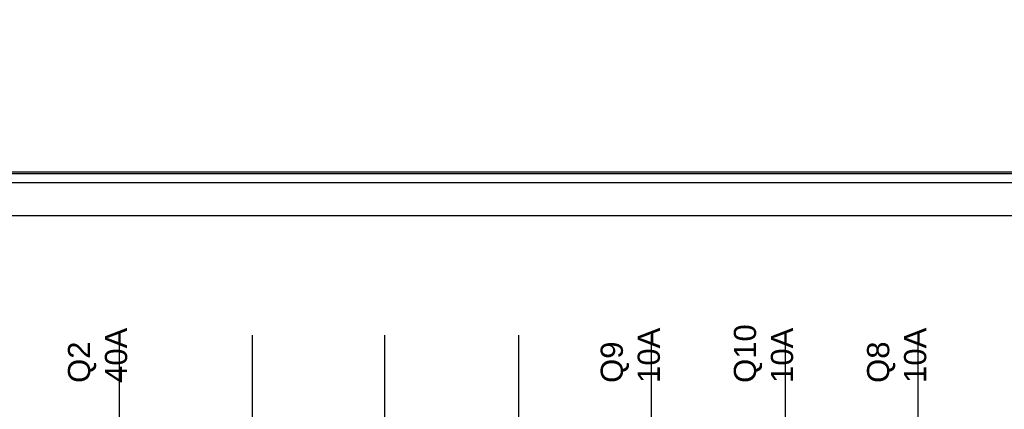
# Model space of a CAD drawing. Extents: x -558982 to 5119495, y -5290134 to 121759.
# Tile 37 of 256: x -477758 to -476427, y -24165 to -23639. Entities that reach past the tile are written whole.
import ezdxf

# ---------------------------------------------------------------- set-up
doc = ezdxf.new("R2010")
doc.units = 0
doc.header["$MEASUREMENT"] = 0
doc.layers.get('0').update_dxf_attribs({"color": 252})
doc.layers.add('50', color=7, linetype='Continuous')
doc.styles.get("Standard").update_dxf_attribs({"font": 'arial.ttf', "bigfont": 'BIGFONT.SHX'})

# ---------------------------------------------------------------- blocks, each defined once
blk = doc.blocks.new('*U1040')
at = {"layer": '50', "color": 7}
for points in [[(391.762235, -435.77199), (55.98194, -435.77199), (55.98194, -385.150219), (391.762235, -385.150219), (391.762235, -435.77199)], [(59.825943, -728.385739), (387.918232, -728.385739), (387.918232, -441.457538), (59.825943, -441.457538), (59.825943, -728.385739)]]:
    blk.add_lwpolyline(points, dxfattribs=at)
blk = doc.blocks.new('*U1057')
at = {"layer": '50', "color": 7}
for points in [[(64.001505, -435.499232), (383.999821, -435.499232)], [(379.969373, -436.990132), (67.968952, -436.990132)], [(379.969373, -436.990132), (67.968952, -436.990132)], [(379.969373, -436.990132), (67.968952, -436.990132)], [(205.961684, -477.55693), (205.961684, -457.544965)], [(223.935712, -477.55693), (223.935712, -457.544965)], [(241.848767, -477.55693), (241.848767, -457.544965)], [(259.952696, -477.55693), (259.952696, -457.544965)], [(277.886958, -477.55693), (277.886958, -457.544965)], [(295.988236, -477.55693), (295.988236, -457.544965)], [(313.90129, -477.55693), (313.90129, -457.544965)]]:
    blk.add_lwpolyline(points, dxfattribs=at)
blk = doc.blocks.new('*U1063')
blk = doc.blocks.new('*U1064')
blk = doc.blocks.new('*U1065')
blk = doc.blocks.new('*U1066')

msp = doc.modelspace()

# ---------------------------------------------------------------- block references
at = {"xscale": 10, "yscale": 10, "zscale": 10}
for name in ['*U1040', '*U1057']:
    msp.add_blockref(name, (-479682.3, -19489.1), dxfattribs=at)
ref = msp.add_blockref('*U1063', (-479682.3, -19489.1), dxfattribs=dict(xscale=10, yscale=10, zscale=10))
ref.add_attrib('Oznaczenie', 'Q2', (-477662.3, -24129.1), dxfattribs={"height": 30, "rotation": 90, "flags": 2})
ref.add_attrib('Pr¹d znamionowy', '40A', (-477612.3, -24129.1), dxfattribs={"height": 30, "rotation": 90, "flags": 2})
ref = msp.add_blockref('*U1064', (-479682.3, -19489.1), dxfattribs=dict(xscale=10, yscale=10, zscale=10))
ref.add_attrib('Oznaczenie', 'Q9', (-476942.3, -24129.1), dxfattribs={"height": 30, "rotation": 90, "flags": 2})
ref.add_attrib('Pr¹d znamionowy', '10A', (-476892.3, -24129.1), dxfattribs={"height": 30, "rotation": 90, "flags": 2})
ref = msp.add_blockref('*U1065', (-479682.3, -19489.1), dxfattribs=dict(xscale=10, yscale=10, zscale=10))
ref.add_attrib('Oznaczenie', 'Q10', (-476762.3, -24129.1), dxfattribs={"height": 30, "rotation": 90, "flags": 2})
ref.add_attrib('Pr¹d znamionowy', '10A', (-476712.3, -24129.1), dxfattribs={"height": 30, "rotation": 90, "flags": 2})
ref = msp.add_blockref('*U1066', (-479682.3, -19489.1), dxfattribs=dict(xscale=10, yscale=10, zscale=10))
ref.add_attrib('Oznaczenie', 'Q8', (-476582.3, -24129.1), dxfattribs={"height": 30, "rotation": 90, "flags": 2})
ref.add_attrib('Pr¹d znamionowy', '10A', (-476532.3, -24129.1), dxfattribs={"height": 30, "rotation": 90, "flags": 2})

doc.saveas('drawing.dxf')
